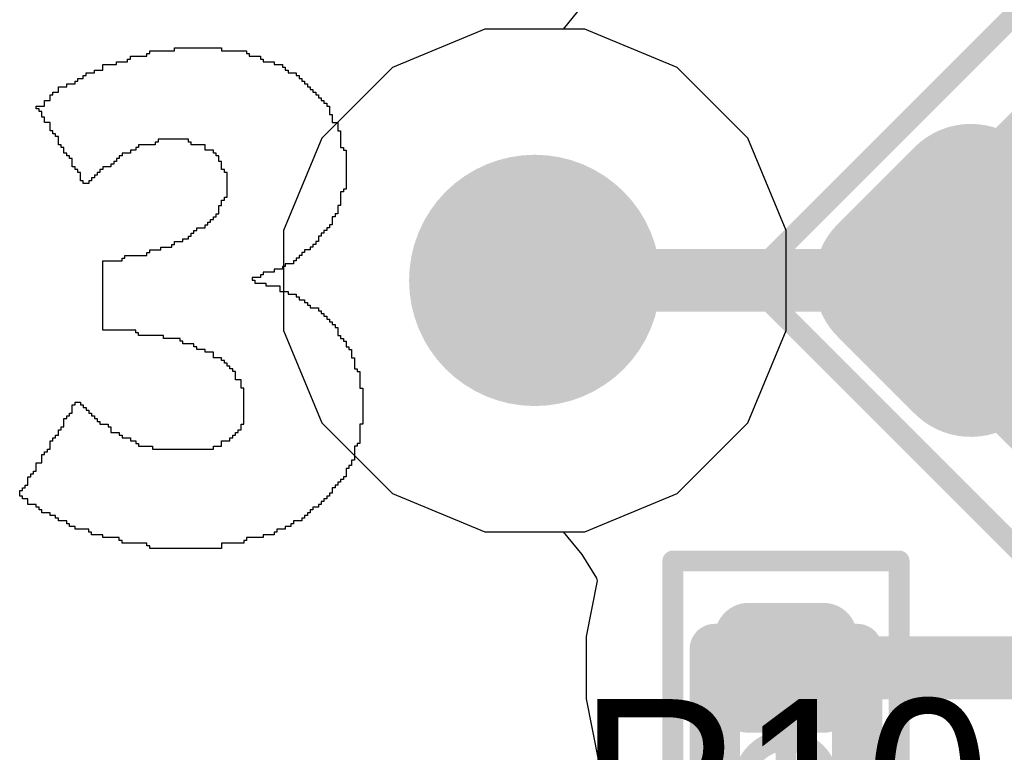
# Model space of a CAD drawing. Header units: millimetres. Extents: x -0.08 to 3.17, y -0.08 to 4.88.
# Tile 109 of 256: x 0.0854 to 0.178, y 2.3966 to 2.4655. Entities that reach past the tile are written whole.
import ezdxf

# ---------------------------------------------------------------- set-up
doc = ezdxf.new("R2010")
doc.units = ezdxf.units.MM
doc.header["$MEASUREMENT"] = 0
for name, color, linetype in [('BottomLayer', 5, 'Continuous'), ('Mechanical13', 56, 'Continuous'), ('Mechanical15', 56, 'Continuous'), ('Mechanical2', 216, 'Continuous'), ('MidLayer1', 16, 'Continuous'), ('MidLayer2', 76, 'Continuous'), ('MultiLayer', 9, 'Continuous'), ('TopLayer', 1, 'Continuous'), ('TopOverlay', 2, 'Continuous'), ('TopPaste', 8, 'Continuous'), ('TopSolder', 216, 'Continuous'), ('ViaHoleLayer', 16, 'Continuous')]:
    doc.layers.add(name, color=color, linetype=linetype)

# ---------------------------------------------------------------- blocks, each defined once
blk = doc.blocks.new('RES_0201_520')
at = {"layer": 'Mechanical13', "const_width": 0.004724}
for points in [[(-0.012598, -0.006693), (-0.012598, 0.006693)], [(0.012598, 0.006693), (-0.012598, 0.006693)], [(0.012598, -0.006693), (0.012598, 0.006693)], [(0.012598, -0.006693), (-0.012598, -0.006693)]]:
    blk.add_lwpolyline(points, dxfattribs=at)
at = {"layer": 'Mechanical13', "const_width": 0.002362}
for points in [[(-0.01378, 0.006693, 1), (-0.011417, 0.006693, 1)], [(-0.01378, 0.006693, 1), (-0.011417, 0.006693, 1)], [(0.011417, 0.006693, 1), (0.01378, 0.006693, 1)], [(0.011417, 0.006693, 1), (0.01378, 0.006693, 1)], [(-0.01378, -0.006693, 1), (-0.011417, -0.006693, 1)], [(-0.01378, -0.006693, 1), (-0.011417, -0.006693, 1)], [(0.011417, -0.006693, 1), (0.01378, -0.006693, 1)], [(0.011417, -0.006693, 1), (0.01378, -0.006693, 1)]]:
    blk.add_lwpolyline(points, format="xyb", close=True, dxfattribs=at)
at = {"layer": 'Mechanical15', "const_width": 0.001969}
for points in [[(-0.020866, -0.01063), (-0.020866, 0.01063)], [(0.020866, 0.01063), (-0.020866, 0.01063)], [(0.020866, -0.01063), (0.020866, 0.01063)], [(0, -0.005315), (0, 0.005315)], [(0.005315, 0), (-0.005315, 0)], [(0.020866, -0.01063), (-0.020866, -0.01063)]]:
    blk.add_lwpolyline(points, dxfattribs=at)
at = {"layer": 'Mechanical15'}
for points, const_width in [([(-0.021358, 0.01063, 1), (-0.020374, 0.01063, 1)], 0.000984), ([(-0.021358, 0.01063, 1), (-0.020374, 0.01063, 1)], 0.000984), ([(0.020374, 0.01063, 1), (0.021358, 0.01063, 1)], 0.000984), ([(0.020374, 0.01063, 1), (0.021358, 0.01063, 1)], 0.000984), ([(-0.000492, 0.005315, 1), (0.000492, 0.005315, 1)], 0.000984), ([(0.003988, 0, 1), (-0.003988, 0, 1)], 0.001969), ([(-0.005807, 0, 1), (-0.004823, 0, 1)], 0.000984), ([(-0.00448, 0, 1), (-0.003496, 0, 1)], 0.000984), ([(0.003496, 0, 1), (0.00448, 0, 1)], 0.000984), ([(0.004823, 0, 1), (0.005807, 0, 1)], 0.000984), ([(-0.000492, -0.005315, 1), (0.000492, -0.005315, 1)], 0.000984), ([(-0.021358, -0.01063, 1), (-0.020374, -0.01063, 1)], 0.000984), ([(-0.021358, -0.01063, 1), (-0.020374, -0.01063, 1)], 0.000984), ([(0.020374, -0.01063, 1), (0.021358, -0.01063, 1)], 0.000984), ([(0.020374, -0.01063, 1), (0.021358, -0.01063, 1)], 0.000984)]:
    blk.add_lwpolyline(points, format="xyb", close=True, dxfattribs=dict(at, const_width=const_width))
at = {"layer": 'TopLayer', "const_width": 0.003173}
for points in [[(-0.015343, 0.00352, 1), (-0.012169, 0.00352, 1)], [(-0.009484, 0.00352, 1), (-0.006311, 0.00352, 1)], [(0.006311, 0.00352, 1), (0.009484, 0.00352, 1)], [(0.012169, 0.00352, 1), (0.015343, 0.00352, 1)], [(-0.015343, -0.00352, 1), (-0.012169, -0.00352, 1)], [(-0.009484, -0.00352, 1), (-0.006311, -0.00352, 1)], [(0.006311, -0.00352, 1), (0.009484, -0.00352, 1)], [(0.012169, -0.00352, 1), (0.015343, -0.00352, 1)]]:
    blk.add_lwpolyline(points, format="xyb", close=True, dxfattribs=at)
at = {"layer": 'TopLayer'}
for points in [[(-0.007898, 0.006693), (-0.013756, 0.006693), (-0.007898, -0.006693), (-0.013756, -0.006693)], [(0.007898, -0.006693), (0.013756, -0.006693), (0.007898, 0.006693), (0.013756, 0.006693)], [(-0.004725, 0.00352), (-0.016929, 0.00352), (-0.004725, -0.00352), (-0.016929, -0.00352)], [(0.004725, -0.00352), (0.016929, -0.00352), (0.004725, 0.00352), (0.016929, 0.00352)]]:
    blk.add_solid(points, dxfattribs=at)
at = {"layer": 'TopPaste', "const_width": 0.003173}
for points in [[(-0.015343, 0.00352, 1), (-0.012169, 0.00352, 1)], [(-0.009484, 0.00352, 1), (-0.006311, 0.00352, 1)], [(0.006311, 0.00352, 1), (0.009484, 0.00352, 1)], [(0.012169, 0.00352, 1), (0.015343, 0.00352, 1)], [(-0.015343, -0.00352, 1), (-0.012169, -0.00352, 1)], [(-0.009484, -0.00352, 1), (-0.006311, -0.00352, 1)], [(0.006311, -0.00352, 1), (0.009484, -0.00352, 1)], [(0.012169, -0.00352, 1), (0.015343, -0.00352, 1)]]:
    blk.add_lwpolyline(points, format="xyb", close=True, dxfattribs=at)
at = {"layer": 'TopPaste'}
for points in [[(-0.007898, 0.006693), (-0.013756, 0.006693), (-0.007898, -0.006693), (-0.013756, -0.006693)], [(0.007898, -0.006693), (0.013756, -0.006693), (0.007898, 0.006693), (0.013756, 0.006693)], [(-0.004725, 0.00352), (-0.016929, 0.00352), (-0.004725, -0.00352), (-0.016929, -0.00352)], [(0.004725, -0.00352), (0.016929, -0.00352), (0.004725, 0.00352), (0.016929, 0.00352)]]:
    blk.add_solid(points, dxfattribs=at)
at = {"layer": 'TopSolder', "const_width": 0.003173}
for points in [[(-0.015343, 0.00352, 1), (-0.012169, 0.00352, 1)], [(-0.009484, 0.00352, 1), (-0.006311, 0.00352, 1)], [(0.006311, 0.00352, 1), (0.009484, 0.00352, 1)], [(0.012169, 0.00352, 1), (0.015343, 0.00352, 1)], [(-0.015343, -0.00352, 1), (-0.012169, -0.00352, 1)], [(-0.009484, -0.00352, 1), (-0.006311, -0.00352, 1)], [(0.006311, -0.00352, 1), (0.009484, -0.00352, 1)], [(0.012169, -0.00352, 1), (0.015343, -0.00352, 1)]]:
    blk.add_lwpolyline(points, format="xyb", close=True, dxfattribs=at)
at = {"layer": 'TopSolder'}
for points in [[(-0.007898, 0.006693), (-0.013756, 0.006693), (-0.007898, -0.006693), (-0.013756, -0.006693)], [(0.007898, -0.006693), (0.013756, -0.006693), (0.007898, 0.006693), (0.013756, 0.006693)], [(-0.004725, 0.00352), (-0.016929, 0.00352), (-0.004725, -0.00352), (-0.016929, -0.00352)], [(0.004725, -0.00352), (0.016929, -0.00352), (0.004725, 0.00352), (0.016929, 0.00352)]]:
    blk.add_solid(points, dxfattribs=at)
blk = doc.blocks.new('SMLP34RGB2W_545')
at = {"layer": 'Mechanical13', "const_width": 0.004724}
for points in [[(-0.021653, 0.021653), (0.021653, 0.021653)], [(-0.021653, -0.021653), (-0.021653, 0.021653)], [(0.021653, -0.021653), (0.021653, 0.021653)], [(-0.021653, -0.021653), (0.021653, -0.021653)]]:
    blk.add_lwpolyline(points, dxfattribs=at)
at = {"layer": 'Mechanical13', "const_width": 0.002362}
for points in [[(-0.022835, 0.021653, 1), (-0.020472, 0.021653, 1)], [(-0.022835, 0.021653, 1), (-0.020472, 0.021653, 1)], [(0.020472, 0.021653, 1), (0.022835, 0.021653, 1)], [(0.020472, 0.021653, 1), (0.022835, 0.021653, 1)], [(-0.022835, -0.021653, 1), (-0.020472, -0.021653, 1)], [(-0.022835, -0.021653, 1), (-0.020472, -0.021653, 1)], [(0.020472, -0.021653, 1), (0.022835, -0.021653, 1)], [(0.020472, -0.021653, 1), (0.022835, -0.021653, 1)]]:
    blk.add_lwpolyline(points, format="xyb", close=True, dxfattribs=at)
at = {"layer": 'Mechanical13'}
blk.add_solid([(-0.021653, -0.021654), (-0.007874, -0.021654), (-0.021653, -0.007874), (-0.007874, -0.007874)], dxfattribs=at)
at = {"layer": 'Mechanical15', "const_width": 0.001969}
for points in [[(-0.030315, 0.030315), (0.030315, 0.030315)], [(-0.030315, -0.030315), (-0.030315, 0.030315)], [(0.030315, -0.030315), (0.030315, 0.030315)], [(0, -0.01378), (0, 0.01378)], [(-0.01378, 0), (0.01378, 0)], [(-0.030315, -0.030315), (0.030315, -0.030315)]]:
    blk.add_lwpolyline(points, dxfattribs=at)
at = {"layer": 'Mechanical15'}
for points, const_width in [([(-0.030807, 0.030315, 1), (-0.029823, 0.030315, 1)], 0.000984), ([(-0.030807, 0.030315, 1), (-0.029823, 0.030315, 1)], 0.000984), ([(0.029823, 0.030315, 1), (0.030807, 0.030315, 1)], 0.000984), ([(0.029823, 0.030315, 1), (0.030807, 0.030315, 1)], 0.000984), ([(-0.000492, 0.01378, 1), (0.000492, 0.01378, 1)], 0.000984), ([(0.009843, 0, 1), (-0.009843, 0, 1)], 0.001969), ([(-0.014272, 0, 1), (-0.013287, 0, 1)], 0.000984), ([(-0.010335, 0, 1), (-0.00935, 0, 1)], 0.000984), ([(0.00935, 0, 1), (0.010335, 0, 1)], 0.000984), ([(0.013287, 0, 1), (0.014272, 0, 1)], 0.000984), ([(-0.000492, -0.01378, 1), (0.000492, -0.01378, 1)], 0.000984), ([(-0.030807, -0.030315, 1), (-0.029823, -0.030315, 1)], 0.000984), ([(-0.030807, -0.030315, 1), (-0.029823, -0.030315, 1)], 0.000984), ([(0.029823, -0.030315, 1), (0.030807, -0.030315, 1)], 0.000984), ([(0.029823, -0.030315, 1), (0.030807, -0.030315, 1)], 0.000984)]:
    blk.add_lwpolyline(points, format="xyb", close=True, dxfattribs=dict(at, const_width=const_width))
at = {"layer": 'TopLayer', "const_width": 0.005528}
for points in [[(-0.023417, 0.020654, 1), (-0.01789, 0.020654, 1)], [(-0.013213, 0.020654, 1), (-0.007685, 0.020654, 1)], [(0.007685, 0.020654, 1), (0.013213, 0.020654, 1)], [(0.01789, 0.020654, 1), (0.023417, 0.020654, 1)], [(-0.023417, 0.010449, 1), (-0.01789, 0.010449, 1)], [(-0.013213, 0.010449, 1), (-0.007685, 0.010449, 1)], [(0.007685, 0.010449, 1), (0.013213, 0.010449, 1)], [(0.01789, 0.010449, 1), (0.023417, 0.010449, 1)], [(-0.023417, -0.010449, 1), (-0.01789, -0.010449, 1)], [(-0.013213, -0.010449, 1), (-0.007685, -0.010449, 1)], [(0.007685, -0.010449, 1), (0.013213, -0.010449, 1)], [(0.01789, -0.010449, 1), (0.023417, -0.010449, 1)], [(-0.023417, -0.020654, 1), (-0.01789, -0.020654, 1)], [(-0.013213, -0.020654, 1), (-0.007685, -0.020654, 1)], [(0.007685, -0.020654, 1), (0.013213, -0.020654, 1)], [(0.01789, -0.020654, 1), (0.023417, -0.020654, 1)]]:
    blk.add_lwpolyline(points, format="xyb", close=True, dxfattribs=at)
at = {"layer": 'TopLayer'}
for points in [[(-0.010449, 0.004921), (-0.010449, 0.026181), (-0.020654, 0.004921), (-0.020654, 0.026181)], [(0.020654, 0.004921), (0.020654, 0.026181), (0.010449, 0.004921), (0.010449, 0.026181)], [(-0.004921, 0.010449), (-0.004921, 0.020654), (-0.026181, 0.010449), (-0.026181, 0.020654)], [(0.026181, 0.010449), (0.026181, 0.020654), (0.004921, 0.010449), (0.004921, 0.020654)], [(-0.020654, -0.004921), (-0.020654, -0.026181), (-0.010449, -0.004921), (-0.010449, -0.026181)], [(0.010449, -0.004921), (0.010449, -0.026181), (0.020654, -0.004921), (0.020654, -0.026181)], [(-0.026181, -0.010449), (-0.026181, -0.020654), (-0.004921, -0.010449), (-0.004921, -0.020654)], [(0.004921, -0.010449), (0.004921, -0.020654), (0.026181, -0.010449), (0.026181, -0.020654)]]:
    blk.add_solid(points, dxfattribs=at)
at = {"layer": 'TopPaste', "const_width": 0.005528}
for points in [[(-0.023417, 0.020654, 1), (-0.01789, 0.020654, 1)], [(-0.013213, 0.020654, 1), (-0.007685, 0.020654, 1)], [(0.007685, 0.020654, 1), (0.013213, 0.020654, 1)], [(0.01789, 0.020654, 1), (0.023417, 0.020654, 1)], [(-0.023417, 0.010449, 1), (-0.01789, 0.010449, 1)], [(-0.013213, 0.010449, 1), (-0.007685, 0.010449, 1)], [(0.007685, 0.010449, 1), (0.013213, 0.010449, 1)], [(0.01789, 0.010449, 1), (0.023417, 0.010449, 1)], [(-0.023417, -0.010449, 1), (-0.01789, -0.010449, 1)], [(-0.013213, -0.010449, 1), (-0.007685, -0.010449, 1)], [(0.007685, -0.010449, 1), (0.013213, -0.010449, 1)], [(0.01789, -0.010449, 1), (0.023417, -0.010449, 1)], [(-0.023417, -0.020654, 1), (-0.01789, -0.020654, 1)], [(-0.013213, -0.020654, 1), (-0.007685, -0.020654, 1)], [(0.007685, -0.020654, 1), (0.013213, -0.020654, 1)], [(0.01789, -0.020654, 1), (0.023417, -0.020654, 1)]]:
    blk.add_lwpolyline(points, format="xyb", close=True, dxfattribs=at)
at = {"layer": 'TopPaste'}
for points in [[(-0.010449, 0.004921), (-0.010449, 0.026181), (-0.020654, 0.004921), (-0.020654, 0.026181)], [(0.020654, 0.004921), (0.020654, 0.026181), (0.010449, 0.004921), (0.010449, 0.026181)], [(-0.004921, 0.010449), (-0.004921, 0.020654), (-0.026181, 0.010449), (-0.026181, 0.020654)], [(0.026181, 0.010449), (0.026181, 0.020654), (0.004921, 0.010449), (0.004921, 0.020654)], [(-0.020654, -0.004921), (-0.020654, -0.026181), (-0.010449, -0.004921), (-0.010449, -0.026181)], [(0.010449, -0.004921), (0.010449, -0.026181), (0.020654, -0.004921), (0.020654, -0.026181)], [(-0.026181, -0.010449), (-0.026181, -0.020654), (-0.004921, -0.010449), (-0.004921, -0.020654)], [(0.004921, -0.010449), (0.004921, -0.020654), (0.026181, -0.010449), (0.026181, -0.020654)]]:
    blk.add_solid(points, dxfattribs=at)
at = {"layer": 'TopSolder', "const_width": 0.007496}
for points in [[(-0.024402, 0.020654, 1), (-0.016906, 0.020654, 1)], [(-0.014197, 0.020654, 1), (-0.006701, 0.020654, 1)], [(0.006701, 0.020654, 1), (0.014197, 0.020654, 1)], [(0.016906, 0.020654, 1), (0.024402, 0.020654, 1)], [(-0.024402, 0.010449, 1), (-0.016906, 0.010449, 1)], [(-0.014197, 0.010449, 1), (-0.006701, 0.010449, 1)], [(0.006701, 0.010449, 1), (0.014197, 0.010449, 1)], [(0.016906, 0.010449, 1), (0.024402, 0.010449, 1)], [(-0.024402, -0.010449, 1), (-0.016906, -0.010449, 1)], [(-0.014197, -0.010449, 1), (-0.006701, -0.010449, 1)], [(0.006701, -0.010449, 1), (0.014197, -0.010449, 1)], [(0.016906, -0.010449, 1), (0.024402, -0.010449, 1)], [(-0.024402, -0.020654, 1), (-0.016906, -0.020654, 1)], [(-0.014197, -0.020654, 1), (-0.006701, -0.020654, 1)], [(0.006701, -0.020654, 1), (0.014197, -0.020654, 1)], [(0.016906, -0.020654, 1), (0.024402, -0.020654, 1)]]:
    blk.add_lwpolyline(points, format="xyb", close=True, dxfattribs=at)
at = {"layer": 'TopSolder'}
for points in [[(-0.010449, 0.002953), (-0.010449, 0.02815), (-0.020654, 0.002953), (-0.020654, 0.02815)], [(0.020654, 0.002953), (0.020654, 0.02815), (0.010449, 0.002953), (0.010449, 0.02815)], [(-0.002953, 0.010449), (-0.002953, 0.020654), (-0.02815, 0.010449), (-0.02815, 0.020654)], [(0.02815, 0.010449), (0.02815, 0.020654), (0.002953, 0.010449), (0.002953, 0.020654)], [(-0.020654, -0.002953), (-0.020654, -0.02815), (-0.010449, -0.002953), (-0.010449, -0.02815)], [(0.010449, -0.002953), (0.010449, -0.02815), (0.020654, -0.002953), (0.020654, -0.02815)], [(-0.02815, -0.010449), (-0.02815, -0.020654), (-0.002953, -0.010449), (-0.002953, -0.020654)], [(0.002953, -0.010449), (0.002953, -0.020654), (0.02815, -0.010449), (0.02815, -0.020654)]]:
    blk.add_solid(points, dxfattribs=at)

msp = doc.modelspace()

# ---------------------------------------------------------------- linework, layer by layer
at = {"layer": 'BottomLayer'}
for p, q in [((0.12916, 2.464567), (0.120478, 2.460971)), ((0.138557, 2.464567), (0.12916, 2.464567)), ((0.147239, 2.460971), (0.138557, 2.464567)), ((0.120478, 2.460971), (0.113833, 2.454326)), ((0.153884, 2.454326), (0.147239, 2.460971)), ((0.113833, 2.454326), (0.110236, 2.445644)), ((0.15748, 2.445644), (0.153884, 2.454326)), ((0.110236, 2.445644), (0.110236, 2.436246)), ((0.15748, 2.436246), (0.15748, 2.445644)), ((0.110236, 2.436246), (0.113833, 2.427564)), ((0.153884, 2.427564), (0.15748, 2.436246)), ((0.113833, 2.427564), (0.120478, 2.420919)), ((0.147239, 2.420919), (0.153884, 2.427564)), ((0.120478, 2.420919), (0.12916, 2.417323)), ((0.138557, 2.417323), (0.147239, 2.420919)), ((0.12916, 2.417323), (0.138557, 2.417323))]:
    msp.add_line(p, q, dxfattribs=at)
at = {"layer": 'BottomLayer', "const_width": 0.011811}
msp.add_lwpolyline([(0.127953, 2.440945, 1), (0.139764, 2.440945, 1)], format="xyb", close=True, dxfattribs=at)
at = {"layer": 'MidLayer1'}
for p, q in [((0.12916, 2.464567), (0.120478, 2.460971)), ((0.138557, 2.464567), (0.12916, 2.464567)), ((0.147239, 2.460971), (0.138557, 2.464567)), ((0.120478, 2.460971), (0.113833, 2.454326)), ((0.153884, 2.454326), (0.147239, 2.460971)), ((0.113833, 2.454326), (0.110236, 2.445644)), ((0.15748, 2.445644), (0.153884, 2.454326)), ((0.110236, 2.445644), (0.110236, 2.436246)), ((0.15748, 2.436246), (0.15748, 2.445644)), ((0.110236, 2.436246), (0.113833, 2.427564)), ((0.153884, 2.427564), (0.15748, 2.436246)), ((0.113833, 2.427564), (0.120478, 2.420919)), ((0.147239, 2.420919), (0.153884, 2.427564)), ((0.120478, 2.420919), (0.12916, 2.417323)), ((0.138557, 2.417323), (0.147239, 2.420919)), ((0.12916, 2.417323), (0.138557, 2.417323))]:
    msp.add_line(p, q, dxfattribs=at)
at = {"layer": 'MidLayer1', "const_width": 0.011811}
msp.add_lwpolyline([(0.127953, 2.440945, 1), (0.139764, 2.440945, 1)], format="xyb", close=True, dxfattribs=at)
at = {"layer": 'MidLayer2', "const_width": 0.011811}
msp.add_lwpolyline([(0.127953, 2.440945, 1), (0.139764, 2.440945, 1)], format="xyb", close=True, dxfattribs=at)
at = {"layer": 'MultiLayer', "const_width": 0.011811}
msp.add_lwpolyline([(0.127953, 2.440945, 1), (0.139764, 2.440945, 1)], format="xyb", close=True, dxfattribs=at)
at = {"layer": 'TopLayer'}
for p, q in [((0.138302, 2.466721), (0.136518, 2.464567)), ((0.12916, 2.464567), (0.120478, 2.460971)), ((0.136518, 2.464567), (0.12916, 2.464567)), ((0.120478, 2.460971), (0.113833, 2.454326)), ((0.113833, 2.454326), (0.110236, 2.445644)), ((0.110236, 2.445644), (0.110236, 2.436246)), ((0.110236, 2.436246), (0.113833, 2.427564)), ((0.113833, 2.427564), (0.120478, 2.420919)), ((0.120478, 2.420919), (0.12916, 2.417323)), ((0.12916, 2.417323), (0.136518, 2.417323)), ((0.136518, 2.417323), (0.138302, 2.415168)), ((0.138302, 2.415168), (0.139662, 2.412958)), ((0.139662, 2.412958), (0.139727, 2.412703)), ((0.139727, 2.412703), (0.138683, 2.407457)), ((0.138683, 2.407457), (0.138683, 2.401598)), ((0.138683, 2.401598), (0.139846, 2.395752))]:
    msp.add_line(p, q, dxfattribs=at)
for points, const_width in [([(0.127953, 2.440945, 1), (0.139764, 2.440945, 1)], 0.011811), ([(0.132382, 2.440945, 1), (0.135335, 2.440945, 1)], 0.002953), ([(0.173381, 2.440945, 1), (0.176334, 2.440945, 1)], 0.002953), ([(0.156004, 2.404528, 1), (0.158957, 2.404528, 1)], 0.002953)]:
    msp.add_lwpolyline(points, format="xyb", close=True, dxfattribs=dict(at, const_width=const_width))
at = {"layer": 'TopLayer', "const_width": 0.005906}
for points in [[(0.133858, 2.440945), (0.174858, 2.440945)], [(0.15748, 2.404528), (0.182426, 2.404528)]]:
    msp.add_lwpolyline(points, dxfattribs=at)
at = {"layer": 'TopOverlay'}
for p, q in [((0.095849, 2.461756), (0.095849, 2.462016)), ((0.095849, 2.462016), (0.097409, 2.462016)), ((0.097409, 2.462016), (0.097409, 2.462276)), ((0.097409, 2.462276), (0.097669, 2.462276)), ((0.097669, 2.462276), (0.097669, 2.462536)), ((0.097669, 2.462536), (0.10001, 2.462536)), ((0.10001, 2.462536), (0.10001, 2.462797)), ((0.10001, 2.462797), (0.10443, 2.462797)), ((0.10443, 2.462797), (0.10443, 2.462536)), ((0.10443, 2.462536), (0.106771, 2.462536)), ((0.106771, 2.462536), (0.106771, 2.462276)), ((0.106771, 2.462276), (0.107031, 2.462276)), ((0.107031, 2.462276), (0.107031, 2.462016)), ((0.107031, 2.462016), (0.108071, 2.462016)), ((0.108071, 2.462016), (0.108071, 2.461756)), ((0.093249, 2.460716), (0.093249, 2.461236)), ((0.093249, 2.461236), (0.094549, 2.461236)), ((0.094549, 2.461236), (0.094549, 2.461496)), ((0.094549, 2.461496), (0.095589, 2.461496)), ((0.095589, 2.461496), (0.095589, 2.461756)), ((0.095589, 2.461756), (0.095849, 2.461756)), ((0.108071, 2.461756), (0.108331, 2.461756)), ((0.108331, 2.461756), (0.108331, 2.461496)), ((0.108331, 2.461496), (0.109371, 2.461496)), ((0.109371, 2.461496), (0.109371, 2.461236)), ((0.109371, 2.461236), (0.110151, 2.461236)), ((0.110151, 2.461236), (0.110151, 2.460976)), ((0.091428, 2.459936), (0.091428, 2.460196)), ((0.091428, 2.460196), (0.091688, 2.460196)), ((0.091688, 2.460196), (0.091688, 2.460456)), ((0.091688, 2.460456), (0.092468, 2.460456)), ((0.092468, 2.460456), (0.092468, 2.460716)), ((0.092468, 2.460716), (0.093249, 2.460716)), ((0.110151, 2.460976), (0.110411, 2.460976)), ((0.110411, 2.460976), (0.110411, 2.460716)), ((0.110411, 2.460716), (0.110671, 2.460716)), ((0.110671, 2.460716), (0.110671, 2.460456)), ((0.110671, 2.460456), (0.111451, 2.460456)), ((0.111451, 2.460456), (0.111451, 2.460196)), ((0.111451, 2.460196), (0.111711, 2.460196)), ((0.111711, 2.460196), (0.111711, 2.459936)), ((0.089088, 2.458636), (0.089088, 2.459156)), ((0.089088, 2.459156), (0.089868, 2.459156)), ((0.089868, 2.459156), (0.089868, 2.459416)), ((0.089868, 2.459416), (0.090648, 2.459416)), ((0.090648, 2.459416), (0.090648, 2.459676)), ((0.090648, 2.459676), (0.090908, 2.459676)), ((0.090908, 2.459676), (0.090908, 2.459936)), ((0.090908, 2.459936), (0.091428, 2.459936)), ((0.111711, 2.459936), (0.111971, 2.459936)), ((0.111971, 2.459936), (0.111971, 2.459676)), ((0.111971, 2.459676), (0.112231, 2.459676)), ((0.112231, 2.459676), (0.112231, 2.459416)), ((0.112231, 2.459416), (0.112491, 2.459416)), ((0.112491, 2.459416), (0.112491, 2.459156)), ((0.112491, 2.459156), (0.112752, 2.459156)), ((0.112752, 2.459156), (0.112752, 2.458896)), ((0.088308, 2.457856), (0.088308, 2.458376)), ((0.088308, 2.458376), (0.088568, 2.458376)), ((0.088568, 2.458376), (0.088568, 2.458636)), ((0.088568, 2.458636), (0.089088, 2.458636)), ((0.112752, 2.458896), (0.113012, 2.458896)), ((0.113012, 2.458896), (0.113012, 2.458636)), ((0.113012, 2.458636), (0.113272, 2.458636)), ((0.113272, 2.458636), (0.113272, 2.458376)), ((0.113272, 2.458376), (0.113532, 2.458376)), ((0.113532, 2.458376), (0.113532, 2.458116)), ((0.087008, 2.457076), (0.087008, 2.457336)), ((0.087008, 2.457336), (0.087788, 2.457336)), ((0.087788, 2.457336), (0.087788, 2.457856)), ((0.087788, 2.457856), (0.088308, 2.457856)), ((0.113532, 2.458116), (0.113792, 2.458116)), ((0.113792, 2.458116), (0.113792, 2.457856)), ((0.113792, 2.457856), (0.114052, 2.457856)), ((0.114052, 2.457856), (0.114052, 2.457596)), ((0.114052, 2.457596), (0.114312, 2.457596)), ((0.114312, 2.457596), (0.114312, 2.457336)), ((0.114312, 2.457336), (0.114572, 2.457336)), ((0.114572, 2.457336), (0.114572, 2.456555)), ((0.087268, 2.457076), (0.087008, 2.457076)), ((0.087268, 2.456815), (0.087268, 2.457076)), ((0.087528, 2.456815), (0.087268, 2.456815)), ((0.087528, 2.456295), (0.087528, 2.456815)), ((0.114572, 2.456555), (0.114832, 2.456555)), ((0.114832, 2.456555), (0.114832, 2.455775)), ((0.087788, 2.456295), (0.087528, 2.456295)), ((0.087788, 2.455775), (0.087788, 2.456295)), ((0.088308, 2.455775), (0.087788, 2.455775)), ((0.088308, 2.454995), (0.088308, 2.455775)), ((0.114832, 2.455775), (0.115352, 2.455775)), ((0.115352, 2.455775), (0.115352, 2.454995)), ((0.088568, 2.454995), (0.088308, 2.454995)), ((0.088568, 2.454735), (0.088568, 2.454995)), ((0.088828, 2.454735), (0.088568, 2.454735)), ((0.088828, 2.454475), (0.088828, 2.454735)), ((0.115352, 2.454995), (0.115612, 2.454995)), ((0.115612, 2.454995), (0.115612, 2.453435)), ((0.089088, 2.454475), (0.088828, 2.454475)), ((0.089088, 2.453695), (0.089088, 2.454475)), ((0.089348, 2.453695), (0.089088, 2.453695)), ((0.089348, 2.453435), (0.089348, 2.453695)), ((0.098189, 2.453695), (0.096629, 2.453695)), ((0.096629, 2.453695), (0.096629, 2.453435)), ((0.098449, 2.453955), (0.098189, 2.453955)), ((0.098189, 2.453955), (0.098189, 2.453695)), ((0.10131, 2.454215), (0.098449, 2.454215)), ((0.098449, 2.454215), (0.098449, 2.453955)), ((0.10131, 2.453955), (0.10131, 2.454215)), ((0.10157, 2.453955), (0.10131, 2.453955)), ((0.10157, 2.453695), (0.10157, 2.453955)), ((0.10287, 2.453695), (0.10157, 2.453695)), ((0.10287, 2.453175), (0.10287, 2.453695)), ((0.089608, 2.453435), (0.089348, 2.453435)), ((0.089608, 2.452915), (0.089608, 2.453435)), ((0.089868, 2.452915), (0.089608, 2.452915)), ((0.089868, 2.452655), (0.089868, 2.452915)), ((0.095849, 2.452915), (0.095069, 2.452915)), ((0.095069, 2.452915), (0.095069, 2.452655)), ((0.096369, 2.453175), (0.095849, 2.453175)), ((0.095849, 2.453175), (0.095849, 2.452915)), ((0.096629, 2.453435), (0.096369, 2.453435)), ((0.096369, 2.453435), (0.096369, 2.453175)), ((0.10365, 2.453175), (0.10287, 2.453175)), ((0.10365, 2.452915), (0.10365, 2.453175)), ((0.10391, 2.452915), (0.10365, 2.452915)), ((0.10391, 2.452655), (0.10391, 2.452915)), ((0.115612, 2.453435), (0.115872, 2.453435)), ((0.115872, 2.453435), (0.115872, 2.453175)), ((0.115872, 2.453175), (0.116132, 2.453175)), ((0.116132, 2.453175), (0.116132, 2.449534)), ((0.090128, 2.452655), (0.089868, 2.452655)), ((0.090128, 2.452395), (0.090128, 2.452655)), ((0.090388, 2.452395), (0.090128, 2.452395)), ((0.090388, 2.451615), (0.090388, 2.452395)), ((0.094289, 2.451875), (0.094029, 2.451875)), ((0.094029, 2.451875), (0.094029, 2.451615)), ((0.094549, 2.452135), (0.094289, 2.452135)), ((0.094289, 2.452135), (0.094289, 2.451875)), ((0.094809, 2.452395), (0.094549, 2.452395)), ((0.094549, 2.452395), (0.094549, 2.452135)), ((0.095069, 2.452655), (0.094809, 2.452655)), ((0.094809, 2.452655), (0.094809, 2.452395)), ((0.10417, 2.452655), (0.10391, 2.452655)), ((0.10417, 2.452135), (0.10417, 2.452655)), ((0.10443, 2.452135), (0.10417, 2.452135)), ((0.10443, 2.451355), (0.10443, 2.452135)), ((0.090648, 2.451615), (0.090388, 2.451615)), ((0.090648, 2.451355), (0.090648, 2.451615)), ((0.090908, 2.451355), (0.090648, 2.451355)), ((0.090908, 2.451095), (0.090908, 2.451355)), ((0.091168, 2.451095), (0.090908, 2.451095)), ((0.091168, 2.450315), (0.091168, 2.451095)), ((0.092729, 2.450835), (0.092468, 2.450835)), ((0.092468, 2.450835), (0.092468, 2.450575)), ((0.092989, 2.451095), (0.092729, 2.451095)), ((0.092729, 2.451095), (0.092729, 2.450835)), ((0.093249, 2.451355), (0.092989, 2.451355)), ((0.092989, 2.451355), (0.092989, 2.451095)), ((0.094029, 2.451615), (0.093249, 2.451615)), ((0.093249, 2.451615), (0.093249, 2.451355)), ((0.10469, 2.451355), (0.10443, 2.451355)), ((0.10469, 2.451095), (0.10469, 2.451355)), ((0.10495, 2.451095), (0.10469, 2.451095)), ((0.10495, 2.448754), (0.10495, 2.451095)), ((0.091428, 2.450315), (0.091168, 2.450315)), ((0.091428, 2.450054), (0.091428, 2.450315)), ((0.091948, 2.450054), (0.091428, 2.450054)), ((0.092208, 2.450315), (0.091948, 2.450315)), ((0.091948, 2.450315), (0.091948, 2.450054)), ((0.092468, 2.450575), (0.092208, 2.450575)), ((0.092208, 2.450575), (0.092208, 2.450315)), ((0.115872, 2.449274), (0.115612, 2.449274)), ((0.115612, 2.449274), (0.115612, 2.447974)), ((0.116132, 2.449534), (0.115872, 2.449534)), ((0.115872, 2.449534), (0.115872, 2.449274)), ((0.10443, 2.447974), (0.10443, 2.448494)), ((0.10443, 2.448494), (0.10469, 2.448494)), ((0.10469, 2.448494), (0.10469, 2.448754)), ((0.10469, 2.448754), (0.10495, 2.448754)), ((0.10391, 2.446934), (0.10391, 2.447194)), ((0.10391, 2.447194), (0.10417, 2.447194)), ((0.10417, 2.447194), (0.10417, 2.447974)), ((0.10417, 2.447974), (0.10443, 2.447974)), ((0.115352, 2.447194), (0.115092, 2.447194)), ((0.115092, 2.447194), (0.115092, 2.446934)), ((0.115612, 2.447974), (0.115352, 2.447974)), ((0.115352, 2.447974), (0.115352, 2.447194)), ((0.10313, 2.446154), (0.10313, 2.446414)), ((0.10313, 2.446414), (0.10339, 2.446414)), ((0.10339, 2.446414), (0.10339, 2.446674)), ((0.10339, 2.446674), (0.10365, 2.446674)), ((0.10365, 2.446674), (0.10365, 2.446934)), ((0.10365, 2.446934), (0.10391, 2.446934)), ((0.115092, 2.446934), (0.114832, 2.446934)), ((0.114832, 2.446934), (0.114832, 2.446154)), ((0.10157, 2.445114), (0.10157, 2.445374)), ((0.10157, 2.445374), (0.10183, 2.445374)), ((0.10183, 2.445374), (0.10183, 2.445634)), ((0.10183, 2.445634), (0.10209, 2.445634)), ((0.10209, 2.445634), (0.10209, 2.445894)), ((0.10209, 2.445894), (0.10287, 2.445894)), ((0.10287, 2.445894), (0.10287, 2.446154)), ((0.10287, 2.446154), (0.10313, 2.446154)), ((0.114052, 2.445374), (0.113792, 2.445374)), ((0.113792, 2.445374), (0.113792, 2.445114)), ((0.114312, 2.445634), (0.114052, 2.445634)), ((0.114052, 2.445634), (0.114052, 2.445374)), ((0.114572, 2.445894), (0.114312, 2.445894)), ((0.114312, 2.445894), (0.114312, 2.445634)), ((0.114832, 2.446154), (0.114572, 2.446154)), ((0.114572, 2.446154), (0.114572, 2.445894)), ((0.09975, 2.444074), (0.09975, 2.444334)), ((0.09975, 2.444334), (0.10001, 2.444334)), ((0.10001, 2.444334), (0.10001, 2.444594)), ((0.10001, 2.444594), (0.10079, 2.444594)), ((0.10079, 2.444594), (0.10079, 2.444854)), ((0.10079, 2.444854), (0.10131, 2.444854)), ((0.10131, 2.444854), (0.10131, 2.445114)), ((0.10131, 2.445114), (0.10157, 2.445114)), ((0.113272, 2.444334), (0.113012, 2.444334)), ((0.113012, 2.444334), (0.113012, 2.444074)), ((0.113532, 2.444594), (0.113272, 2.444594)), ((0.113272, 2.444594), (0.113272, 2.444334)), ((0.113792, 2.445114), (0.113532, 2.445114)), ((0.113532, 2.445114), (0.113532, 2.444594)), ((0.097409, 2.443293), (0.097409, 2.443554)), ((0.097409, 2.443554), (0.097669, 2.443554)), ((0.097669, 2.443554), (0.097669, 2.443814)), ((0.097669, 2.443814), (0.098709, 2.443814)), ((0.098709, 2.443814), (0.098709, 2.444074)), ((0.098709, 2.444074), (0.09975, 2.444074)), ((0.112231, 2.443554), (0.111971, 2.443554)), ((0.111971, 2.443554), (0.111971, 2.443293)), ((0.112752, 2.443814), (0.112231, 2.443814)), ((0.112231, 2.443814), (0.112231, 2.443554)), ((0.113012, 2.444074), (0.112752, 2.444074)), ((0.112752, 2.444074), (0.112752, 2.443814)), ((0.093249, 2.436272), (0.093249, 2.442773)), ((0.093249, 2.442773), (0.095069, 2.442773)), ((0.095069, 2.442773), (0.095069, 2.443033)), ((0.095069, 2.443033), (0.095329, 2.443033)), ((0.095329, 2.443033), (0.095329, 2.443293)), ((0.095329, 2.443293), (0.097409, 2.443293)), ((0.111191, 2.442513), (0.110411, 2.442513)), ((0.110411, 2.442513), (0.110411, 2.442253)), ((0.111451, 2.442773), (0.111191, 2.442773)), ((0.111191, 2.442773), (0.111191, 2.442513)), ((0.111711, 2.443033), (0.111451, 2.443033)), ((0.111451, 2.443033), (0.111451, 2.442773)), ((0.111971, 2.443293), (0.111711, 2.443293)), ((0.111711, 2.443293), (0.111711, 2.443033)), ((0.109371, 2.441733), (0.108331, 2.441733)), ((0.108331, 2.441733), (0.108331, 2.441473)), ((0.110151, 2.441993), (0.109371, 2.441993)), ((0.109371, 2.441993), (0.109371, 2.441733)), ((0.110411, 2.442253), (0.110151, 2.442253)), ((0.110151, 2.442253), (0.110151, 2.441993)), ((0.108071, 2.441213), (0.107291, 2.441213)), ((0.107291, 2.441213), (0.107291, 2.440953)), ((0.107291, 2.440953), (0.107551, 2.440953)), ((0.107551, 2.440953), (0.107551, 2.440693)), ((0.107551, 2.440693), (0.108591, 2.440693)), ((0.108331, 2.441473), (0.108071, 2.441473)), ((0.108071, 2.441473), (0.108071, 2.441213)), ((0.108591, 2.440693), (0.108591, 2.440433)), ((0.108591, 2.440433), (0.109891, 2.440433)), ((0.109891, 2.440433), (0.109891, 2.439913)), ((0.109891, 2.439913), (0.110671, 2.439913)), ((0.110671, 2.439913), (0.110671, 2.439653)), ((0.110671, 2.439653), (0.111451, 2.439653)), ((0.111451, 2.439653), (0.111451, 2.439393)), ((0.111451, 2.439393), (0.111711, 2.439393)), ((0.111711, 2.439393), (0.111711, 2.439133)), ((0.111711, 2.439133), (0.112231, 2.439133)), ((0.112231, 2.439133), (0.112231, 2.438873)), ((0.112231, 2.438873), (0.112491, 2.438873)), ((0.112491, 2.438873), (0.112491, 2.438613)), ((0.112491, 2.438613), (0.112752, 2.438613)), ((0.112752, 2.438613), (0.112752, 2.438353)), ((0.112752, 2.438353), (0.113532, 2.438353)), ((0.113532, 2.438353), (0.113532, 2.438093)), ((0.113532, 2.438093), (0.113792, 2.438093)), ((0.113792, 2.438093), (0.113792, 2.437833)), ((0.113792, 2.437833), (0.114052, 2.437833)), ((0.114052, 2.437833), (0.114052, 2.437573)), ((0.114052, 2.437573), (0.114312, 2.437573)), ((0.114312, 2.437573), (0.114312, 2.437313)), ((0.114312, 2.437313), (0.114572, 2.437313)), ((0.114572, 2.437313), (0.114572, 2.437053)), ((0.114572, 2.437053), (0.114832, 2.437053)), ((0.114832, 2.437053), (0.114832, 2.436793)), ((0.096369, 2.436272), (0.093249, 2.436272)), ((0.096369, 2.436012), (0.096369, 2.436272)), ((0.096629, 2.436012), (0.096369, 2.436012)), ((0.096629, 2.435752), (0.096629, 2.436012)), ((0.114832, 2.436793), (0.115092, 2.436793)), ((0.115092, 2.436793), (0.115092, 2.436533)), ((0.115092, 2.436533), (0.115352, 2.436533)), ((0.115352, 2.436533), (0.115352, 2.435752)), ((0.09897, 2.435752), (0.096629, 2.435752)), ((0.09897, 2.435492), (0.09897, 2.435752)), ((0.10053, 2.435492), (0.09897, 2.435492)), ((0.10053, 2.435232), (0.10053, 2.435492)), ((0.10079, 2.435232), (0.10053, 2.435232)), ((0.10079, 2.434972), (0.10079, 2.435232)), ((0.115352, 2.435752), (0.115612, 2.435752)), ((0.115612, 2.435752), (0.115612, 2.435492)), ((0.115612, 2.435492), (0.115872, 2.435492)), ((0.115872, 2.435492), (0.115872, 2.435232)), ((0.115872, 2.435232), (0.116132, 2.435232)), ((0.116132, 2.435232), (0.116132, 2.434972)), ((0.10183, 2.434972), (0.10079, 2.434972)), ((0.10183, 2.434712), (0.10183, 2.434972)), ((0.10209, 2.434712), (0.10183, 2.434712)), ((0.10209, 2.434452), (0.10209, 2.434712)), ((0.10287, 2.434452), (0.10209, 2.434452)), ((0.10287, 2.434192), (0.10287, 2.434452)), ((0.10365, 2.434192), (0.10287, 2.434192)), ((0.10365, 2.433672), (0.10365, 2.434192)), ((0.116132, 2.434972), (0.116132, 2.434712)), ((0.116132, 2.434712), (0.116392, 2.434712)), ((0.116392, 2.434712), (0.116392, 2.434452)), ((0.116392, 2.434452), (0.116652, 2.434452)), ((0.116652, 2.434452), (0.116652, 2.433672)), ((0.10443, 2.433672), (0.10365, 2.433672)), ((0.10443, 2.433412), (0.10443, 2.433672)), ((0.10469, 2.433412), (0.10443, 2.433412)), ((0.10469, 2.433152), (0.10469, 2.433412)), ((0.116652, 2.433672), (0.116912, 2.433672)), ((0.116912, 2.433672), (0.116912, 2.432632)), ((0.10495, 2.433152), (0.10469, 2.433152)), ((0.10495, 2.432892), (0.10495, 2.433152)), ((0.10521, 2.432892), (0.10495, 2.432892)), ((0.10521, 2.432632), (0.10521, 2.432892)), ((0.10547, 2.432632), (0.10521, 2.432632)), ((0.10547, 2.432372), (0.10547, 2.432632)), ((0.105731, 2.432372), (0.10547, 2.432372)), ((0.105731, 2.431592), (0.105731, 2.432372)), ((0.116912, 2.432632), (0.117172, 2.432632)), ((0.117172, 2.432632), (0.117172, 2.432372)), ((0.117172, 2.432372), (0.117432, 2.432372)), ((0.117432, 2.432372), (0.117432, 2.430812)), ((0.106251, 2.431592), (0.105731, 2.431592)), ((0.106251, 2.430812), (0.106251, 2.431592)), ((0.106511, 2.430812), (0.106251, 2.430812)), ((0.106511, 2.427431), (0.106511, 2.430812)), ((0.117432, 2.430812), (0.117692, 2.430812)), ((0.117692, 2.430812), (0.117692, 2.427431)), ((0.090388, 2.428471), (0.090388, 2.429251)), ((0.090388, 2.429251), (0.090648, 2.429251)), ((0.090648, 2.429251), (0.090648, 2.429511)), ((0.090648, 2.429511), (0.091168, 2.429511)), ((0.091168, 2.429511), (0.091168, 2.429251)), ((0.091168, 2.429251), (0.091428, 2.429251)), ((0.091428, 2.429251), (0.091428, 2.428991)), ((0.091428, 2.428991), (0.091688, 2.428991)), ((0.091688, 2.428991), (0.091688, 2.428731)), ((0.091688, 2.428731), (0.091948, 2.428731)), ((0.091948, 2.428731), (0.091948, 2.428471)), ((0.089608, 2.427171), (0.089608, 2.427951)), ((0.089608, 2.427951), (0.089868, 2.427951)), ((0.089868, 2.427951), (0.089868, 2.428211)), ((0.089868, 2.428211), (0.090128, 2.428211)), ((0.090128, 2.428211), (0.090128, 2.428471)), ((0.090128, 2.428471), (0.090388, 2.428471)), ((0.091948, 2.428471), (0.092208, 2.428471)), ((0.092208, 2.428471), (0.092208, 2.428211)), ((0.092208, 2.428211), (0.092468, 2.428211)), ((0.092468, 2.428211), (0.092468, 2.427951)), ((0.092468, 2.427951), (0.092729, 2.427951)), ((0.092729, 2.427951), (0.092729, 2.427691)), ((0.092729, 2.427691), (0.092989, 2.427691)), ((0.092989, 2.427691), (0.092989, 2.427431)), ((0.089088, 2.426391), (0.089088, 2.426911)), ((0.089088, 2.426911), (0.089348, 2.426911)), ((0.089348, 2.426911), (0.089348, 2.427171)), ((0.089348, 2.427171), (0.089608, 2.427171)), ((0.092989, 2.427431), (0.093769, 2.427431)), ((0.093769, 2.427431), (0.093769, 2.427171)), ((0.093769, 2.427171), (0.094029, 2.427171)), ((0.094029, 2.427171), (0.094029, 2.426651)), ((0.105991, 2.426651), (0.105991, 2.426911)), ((0.105991, 2.426911), (0.106251, 2.426911)), ((0.106251, 2.426911), (0.106251, 2.427431)), ((0.106251, 2.427431), (0.106511, 2.427431)), ((0.117692, 2.427431), (0.117432, 2.427431)), ((0.117432, 2.427431), (0.117432, 2.425611)), ((0.088308, 2.425091), (0.088308, 2.425871)), ((0.088308, 2.425871), (0.088568, 2.425871)), ((0.088568, 2.425871), (0.088568, 2.426131)), ((0.088568, 2.426131), (0.088828, 2.426131)), ((0.088828, 2.426131), (0.088828, 2.426391)), ((0.088828, 2.426391), (0.089088, 2.426391)), ((0.094029, 2.426651), (0.094809, 2.426651)), ((0.094809, 2.426651), (0.094809, 2.426391)), ((0.094809, 2.426391), (0.095069, 2.426391)), ((0.095069, 2.426391), (0.095069, 2.426131)), ((0.095069, 2.426131), (0.095849, 2.426131)), ((0.095849, 2.426131), (0.095849, 2.425871)), ((0.095849, 2.425871), (0.096369, 2.425871)), ((0.096369, 2.425871), (0.096369, 2.425611)), ((0.10443, 2.425351), (0.10443, 2.425871)), ((0.10443, 2.425871), (0.10521, 2.425871)), ((0.10521, 2.425871), (0.10521, 2.426131)), ((0.10521, 2.426131), (0.10547, 2.426131)), ((0.10547, 2.426131), (0.10547, 2.426391)), ((0.10547, 2.426391), (0.105731, 2.426391)), ((0.105731, 2.426391), (0.105731, 2.426651)), ((0.105731, 2.426651), (0.105991, 2.426651)), ((0.088048, 2.424831), (0.088048, 2.425091)), ((0.088048, 2.425091), (0.088308, 2.425091)), ((0.096369, 2.425611), (0.096629, 2.425611)), ((0.096629, 2.425611), (0.096629, 2.425351)), ((0.096629, 2.425351), (0.097929, 2.425351)), ((0.097929, 2.425351), (0.097929, 2.425091)), ((0.097929, 2.425091), (0.10365, 2.425091)), ((0.10365, 2.425091), (0.10365, 2.425351)), ((0.10365, 2.425351), (0.10443, 2.425351)), ((0.117172, 2.425351), (0.116912, 2.425351)), ((0.116912, 2.425351), (0.116912, 2.424051)), ((0.117432, 2.425611), (0.117172, 2.425611)), ((0.117172, 2.425611), (0.117172, 2.425351)), ((0.087528, 2.423791), (0.087528, 2.424571)), ((0.087528, 2.424571), (0.087788, 2.424571)), ((0.087788, 2.424571), (0.087788, 2.424831)), ((0.087788, 2.424831), (0.088048, 2.424831)), ((0.116912, 2.424051), (0.116652, 2.424051)), ((0.116652, 2.424051), (0.116652, 2.423531)), ((0.087008, 2.42301), (0.087008, 2.423791)), ((0.087008, 2.423791), (0.087528, 2.423791)), ((0.116392, 2.423271), (0.116132, 2.423271)), ((0.116132, 2.423271), (0.116132, 2.42249)), ((0.116652, 2.423531), (0.116392, 2.423531)), ((0.116392, 2.423531), (0.116392, 2.423271)), ((0.086227, 2.42171), (0.086227, 2.42249)), ((0.086227, 2.42249), (0.086488, 2.42249)), ((0.086488, 2.42249), (0.086488, 2.42275)), ((0.086488, 2.42275), (0.086748, 2.42275)), ((0.086748, 2.42275), (0.086748, 2.42301)), ((0.086748, 2.42301), (0.087008, 2.42301)), ((0.115872, 2.42223), (0.115612, 2.42223)), ((0.115612, 2.42223), (0.115612, 2.42197)), ((0.116132, 2.42249), (0.115872, 2.42249)), ((0.115872, 2.42249), (0.115872, 2.42223)), ((0.085447, 2.42067), (0.085447, 2.42119)), ((0.085447, 2.42119), (0.085708, 2.42119)), ((0.085708, 2.42119), (0.085708, 2.42145)), ((0.085708, 2.42145), (0.085968, 2.42145)), ((0.085968, 2.42145), (0.085968, 2.42171)), ((0.085968, 2.42171), (0.086227, 2.42171)), ((0.115092, 2.42145), (0.114832, 2.42145)), ((0.114832, 2.42145), (0.114832, 2.42093)), ((0.115352, 2.42171), (0.115092, 2.42171)), ((0.115092, 2.42171), (0.115092, 2.42145)), ((0.115612, 2.42197), (0.115352, 2.42197)), ((0.115352, 2.42197), (0.115352, 2.42171)), ((0.085708, 2.42067), (0.085447, 2.42067)), ((0.085708, 2.42041), (0.085708, 2.42067)), ((0.086227, 2.42041), (0.085708, 2.42041)), ((0.086227, 2.41989), (0.086227, 2.42041)), ((0.114312, 2.42041), (0.114052, 2.42041)), ((0.114052, 2.42041), (0.114052, 2.42015)), ((0.114572, 2.42067), (0.114312, 2.42067)), ((0.114312, 2.42067), (0.114312, 2.42041)), ((0.114832, 2.42093), (0.114572, 2.42093)), ((0.114572, 2.42093), (0.114572, 2.42067)), ((0.087008, 2.41989), (0.086227, 2.41989)), ((0.087008, 2.41963), (0.087008, 2.41989)), ((0.087268, 2.41963), (0.087008, 2.41963)), ((0.087268, 2.41937), (0.087268, 2.41963)), ((0.087528, 2.41937), (0.087268, 2.41937)), ((0.087528, 2.41911), (0.087528, 2.41937)), ((0.113012, 2.41937), (0.112752, 2.41937)), ((0.112752, 2.41937), (0.112752, 2.41911)), ((0.113532, 2.41963), (0.113012, 2.41963)), ((0.113012, 2.41963), (0.113012, 2.41937)), ((0.113792, 2.41989), (0.113532, 2.41989)), ((0.113532, 2.41989), (0.113532, 2.41963)), ((0.114052, 2.42015), (0.113792, 2.42015)), ((0.113792, 2.42015), (0.113792, 2.41989)), ((0.088308, 2.41911), (0.087528, 2.41911)), ((0.088308, 2.41885), (0.088308, 2.41911)), ((0.088828, 2.41885), (0.088308, 2.41885)), ((0.088828, 2.41859), (0.088828, 2.41885)), ((0.089088, 2.41859), (0.088828, 2.41859)), ((0.089088, 2.41833), (0.089088, 2.41859)), ((0.112231, 2.41859), (0.111971, 2.41859)), ((0.111971, 2.41859), (0.111971, 2.41833)), ((0.112491, 2.41885), (0.112231, 2.41885)), ((0.112231, 2.41885), (0.112231, 2.41859)), ((0.112752, 2.41911), (0.112491, 2.41911)), ((0.112491, 2.41911), (0.112491, 2.41885)), ((0.089868, 2.41833), (0.089088, 2.41833)), ((0.089868, 2.41807), (0.089868, 2.41833)), ((0.090128, 2.41807), (0.089868, 2.41807)), ((0.090128, 2.41781), (0.090128, 2.41807)), ((0.090648, 2.41781), (0.090128, 2.41781)), ((0.090648, 2.41755), (0.090648, 2.41781)), ((0.091948, 2.41755), (0.090648, 2.41755)), ((0.091948, 2.41729), (0.091948, 2.41755)), ((0.110411, 2.41755), (0.109631, 2.41755)), ((0.109631, 2.41755), (0.109631, 2.41729)), ((0.110931, 2.41781), (0.110411, 2.41781)), ((0.110411, 2.41781), (0.110411, 2.41755)), ((0.111191, 2.41807), (0.110931, 2.41807)), ((0.110931, 2.41807), (0.110931, 2.41781)), ((0.111971, 2.41833), (0.111191, 2.41833)), ((0.111191, 2.41833), (0.111191, 2.41807)), ((0.092208, 2.41729), (0.091948, 2.41729)), ((0.092208, 2.417029), (0.092208, 2.41729)), ((0.093249, 2.417029), (0.092208, 2.417029)), ((0.093249, 2.41677), (0.093249, 2.417029)), ((0.094809, 2.41677), (0.093249, 2.41677)), ((0.094809, 2.41651), (0.094809, 2.41677)), ((0.108331, 2.41677), (0.106771, 2.41677)), ((0.106771, 2.41677), (0.106771, 2.41651)), ((0.109371, 2.417029), (0.108331, 2.417029)), ((0.108331, 2.417029), (0.108331, 2.41677)), ((0.109631, 2.41729), (0.109371, 2.41729)), ((0.109371, 2.41729), (0.109371, 2.417029)), ((0.095069, 2.41651), (0.094809, 2.41651)), ((0.095069, 2.416249), (0.095069, 2.41651)), ((0.097409, 2.416249), (0.095069, 2.416249)), ((0.097409, 2.415989), (0.097409, 2.416249)), ((0.097669, 2.415989), (0.097409, 2.415989)), ((0.097669, 2.415729), (0.097669, 2.415989)), ((0.10443, 2.415729), (0.097669, 2.415729)), ((0.106511, 2.416249), (0.10443, 2.416249)), ((0.10443, 2.416249), (0.10443, 2.415729)), ((0.106771, 2.41651), (0.106511, 2.41651)), ((0.106511, 2.41651), (0.106511, 2.416249))]:
    msp.add_line(p, q, dxfattribs=at)
at = {"layer": 'ViaHoleLayer', "const_width": 0.005906}
msp.add_lwpolyline([(0.130906, 2.440945, 1), (0.136811, 2.440945, 1)], format="xyb", close=True, dxfattribs=at)

# ---------------------------------------------------------------- block references
for name, p, rotation in [('SMLP34RGB2W_545', (0.19685, 2.440945), 315), ('RES_0201_520', (0.15748, 2.393701), 270)]:
    msp.add_blockref(name, p, dxfattribs=dict(rotation=rotation))

# ---------------------------------------------------------------- texts
at = {"layer": 'Mechanical2'}
msp.add_text('R10', height=0.015748, dxfattribs=at).set_placement((0.138021, 2.385839))

doc.saveas('drawing.dxf')
